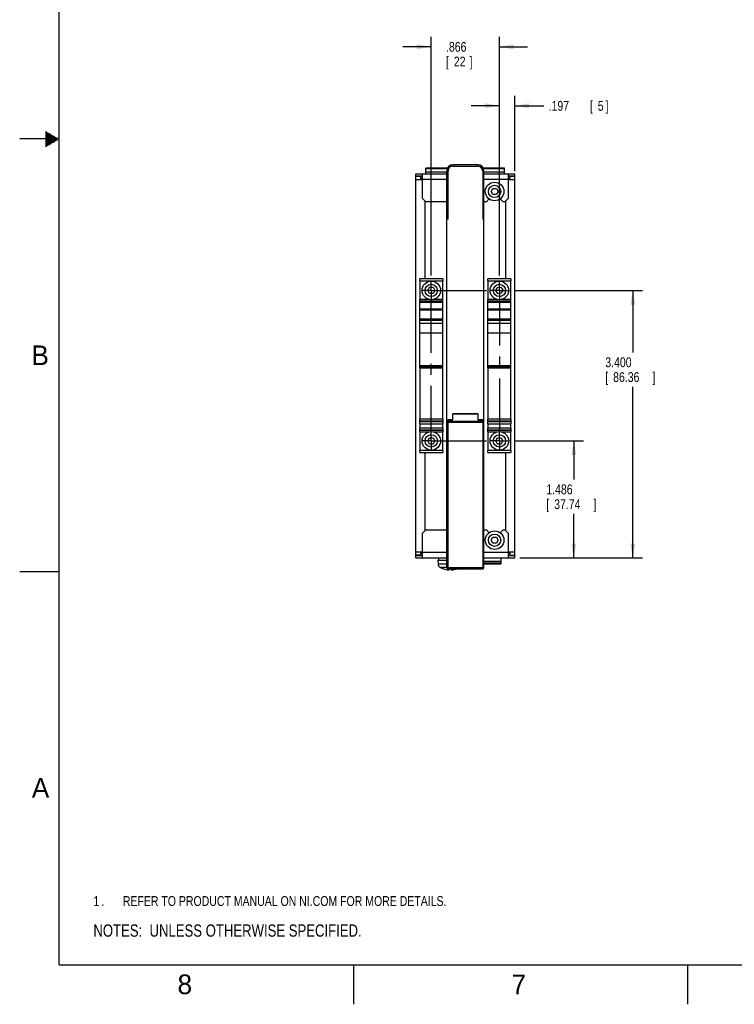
# Model space of a CAD drawing. Header units: inches. Extents: x 0 to 34, y 0 to 22.
# Tile 1 of 56: x 0 to 9.1, y 0 to 12.5. Entities that reach past the tile are written whole.
import ezdxf

# ---------------------------------------------------------------- set-up
doc = ezdxf.new("R2010")
doc.units = ezdxf.units.IN
doc.header["$LTSCALE"] = 1.87
doc.header["$MEASUREMENT"] = 0
doc.linetypes.add('CENTER', pattern=[0.6, 0.375, -0.075, 0.075, -0.075])
doc.layers.get('0').update_dxf_attribs({"linetype": 'CONTINUOUS'})
for name, color, linetype in [('DEFAULT_1', 7, 'CENTER'), ('DETAIL', 7, 'CONTINUOUS'), ('DIMENSIONS', 7, 'CONTINUOUS')]:
    doc.layers.add(name, color=color, linetype=linetype)
doc.styles.get("Standard").update_dxf_attribs({"font": 'txt', "width": 0.8})
doc.dimstyles.new('DIMSTYLE_1', dxfattribs={"dimtxt": 0.125, "dimasz": 0.18, "dimexe": 0.18, "dimexo": 0.0625, "dimgap": 0.09, "dimtad": 0, "dimtih": 1, "dimtoh": 1, "dimdec": 3, "dimzin": 4, "dimdsep": 46, "dimtxsty": 'STANDARD', "dimblk": '_FILLED', "dimblk1": '_FILLED', "dimblk2": '_FILLED', "dimcen": 0.09, "dimadec": 0, "dimazin": 0, "dimtp": 0.01, "dimtm": 0.01, "dimtfac": 1, "dimtdec": 3, "dimtofl": 0, "dimtmove": 0, "dimatfit": 3, "dimldrblk": '_FILLED', "dimfxl": 1, "dimtolj": 1, "dimtzin": 4, "dimarcsym": 0})

# ---------------------------------------------------------------- blocks, each defined once
blk = doc.blocks.new('_FILLED')
at = {"color": 0, "linetype": 'BYBLOCK'}
blk.add_solid([(0, 0), (-1, 0.174), (-1, -0.174)], dxfattribs=at)
blk = doc.blocks.new('*D0')
at = {"layer": 'DIMENSIONS', "color": 2, "linetype": 'CONTINUOUS'}
for p, q in [((5.235, 9.263), (5.235, 12.297)), ((6.101, 9.263), (6.101, 12.297)), ((5.235, 12.172), (4.875, 12.172)), ((6.101, 12.172), (6.461, 12.172))]:
    blk.add_line(p, q, dxfattribs=at)
at = {"layer": 'DIMENSIONS', "color": 2, "linetype": 'CONTINUOUS', "xscale": 0.18, "yscale": 0.18, "zscale": 0.18}
blk.add_blockref('_FILLED', (5.235, 12.172), dxfattribs=at)
at = {"layer": 'DIMENSIONS', "color": 2, "linetype": 'CONTINUOUS', "xscale": 0.18, "yscale": 0.18, "zscale": 0.18, "rotation": 180}
blk.add_blockref('_FILLED', (6.101, 12.172), dxfattribs=at)
at = {"layer": 'DIMENSIONS', "color": 2, "linetype": 'CONTINUOUS', "width": 0.8}
for s, p in [('.866', (5.422, 12.109)), ('[', (5.422, 11.922)), ('22', (5.522, 11.922)), (']', (5.722, 11.922))]:
    blk.add_text(s, height=0.125, dxfattribs=at).set_placement(p)
blk = doc.blocks.new('*D1')
at = {"layer": 'DIMENSIONS', "color": 2, "linetype": 'CONTINUOUS'}
for p, q in [((6.289, 9.075), (7.923, 9.075)), ((7.798, 9.075), (7.798, 8.286)), ((7.798, 5.675), (7.798, 7.849)), ((6.361, 5.675), (7.923, 5.675))]:
    blk.add_line(p, q, dxfattribs=at)
at = {"layer": 'DIMENSIONS', "color": 2, "linetype": 'CONTINUOUS', "xscale": 0.18, "yscale": 0.18, "zscale": 0.18}
for p, rotation in [((7.798, 9.075), 90), ((7.798, 5.675), 270)]:
    blk.add_blockref('_FILLED', p, dxfattribs=dict(at, rotation=rotation))
at = {"layer": 'DIMENSIONS', "color": 2, "linetype": 'CONTINUOUS', "width": 0.8}
for s, p in [('3.400', (7.448, 8.099)), ('[', (7.448, 7.911)), ('86.36', (7.548, 7.911)), (']', (8.048, 7.911))]:
    blk.add_text(s, height=0.125, dxfattribs=at).set_placement(p)
blk = doc.blocks.new('*D2')
at = {"layer": 'DIMENSIONS', "color": 2, "linetype": 'CONTINUOUS'}
for p, q in [((6.289, 7.161), (7.173, 7.161)), ((7.048, 7.161), (7.048, 6.67)), ((7.048, 5.675), (7.048, 6.233)), ((6.361, 5.675), (7.173, 5.675))]:
    blk.add_line(p, q, dxfattribs=at)
at = {"layer": 'DIMENSIONS', "color": 2, "linetype": 'CONTINUOUS', "xscale": 0.18, "yscale": 0.18, "zscale": 0.18}
for p, rotation in [((7.048, 7.161), 90), ((7.048, 5.675), 270)]:
    blk.add_blockref('_FILLED', p, dxfattribs=dict(at, rotation=rotation))
at = {"layer": 'DIMENSIONS', "color": 2, "linetype": 'CONTINUOUS', "width": 0.8}
for s, p in [('1.486', (6.698, 6.483)), ('[', (6.698, 6.295)), ('37.74', (6.798, 6.295)), (']', (7.298, 6.295))]:
    blk.add_text(s, height=0.125, dxfattribs=at).set_placement(p)
blk = doc.blocks.new('*D9')
at = {"layer": 'DIMENSIONS', "color": 2, "linetype": 'CONTINUOUS'}
for p, q in [((6.101, 9.263), (6.101, 11.547)), ((6.298, 10.59), (6.298, 11.547)), ((6.101, 11.422), (5.741, 11.422)), ((6.298, 11.422), (6.665, 11.422))]:
    blk.add_line(p, q, dxfattribs=at)
at = {"layer": 'DIMENSIONS', "color": 2, "linetype": 'CONTINUOUS', "xscale": 0.18, "yscale": 0.18, "zscale": 0.18}
blk.add_blockref('_FILLED', (6.101, 11.422), dxfattribs=at)
at = {"layer": 'DIMENSIONS', "color": 2, "linetype": 'CONTINUOUS', "xscale": 0.18, "yscale": 0.18, "zscale": 0.18, "rotation": 180}
blk.add_blockref('_FILLED', (6.298, 11.422), dxfattribs=at)
at = {"layer": 'DIMENSIONS', "color": 2, "linetype": 'CONTINUOUS', "width": 0.8}
for s, p in [('.197', (6.728, 11.359)), ('[', (7.253, 11.359)), ('5', (7.353, 11.359)), (']', (7.453, 11.359))]:
    blk.add_text(s, height=0.125, dxfattribs=at).set_placement(p)
blk = doc.blocks.new('NOTES_HEADER_BL0', base_point=(3.1215, 0.9375))
at = {"layer": 'DETAIL', "color": 2, "linetype": 'CONTINUOUS', "width": 0.8}
blk.add_text('NOTES:  UNLESS OTHERWISE SPECIFIED.', height=0.156, dxfattribs=at).set_placement((0.9375, 0.8595))
blk = doc.blocks.new('CUSTOM_NOTE_BL1', base_point=(3.675, 1.312))
at = {"layer": 'DETAIL', "color": 2, "linetype": 'CONTINUOUS', "width": 0.8}
for s, p in [('REFER TO PRODUCT MANUAL ON NI.COM FOR MORE DETAILS.', (1.312, 1.25)), ('1', (0.938, 1.25)), ('.', (1.038, 1.25))]:
    blk.add_text(s, height=0.125, dxfattribs=at).set_placement(p)

msp = doc.modelspace()

# ---------------------------------------------------------------- linework, layer by layer
at = {"color": 2, "linetype": 'CONTINUOUS'}
for p, q in [((0.3303, 11.09), (0.3441, 11.09)), ((0.3303, 11.08), (0.3614, 11.08)), ((0.3303, 11.07), (0.3788, 11.07)), ((0.3303, 11.06), (0.3961, 11.06)), ((0.3303, 11.05), (0.4134, 11.05)), ((0.3303, 11.04), (0.4307, 11.04)), ((0.3303, 11.03), (0.448, 11.03)), ((0.3303, 11.02), (0.4654, 11.02)), ((0.5, 11), (0, 11)), ((0.3303, 11.01), (0.4827, 11.01)), ((0.3303, 10.99), (0.4827, 10.99)), ((0.3303, 10.98), (0.4654, 10.98)), ((0.3303, 10.97), (0.448, 10.97)), ((0.3303, 10.96), (0.4307, 10.96)), ((0.3303, 10.95), (0.4134, 10.95)), ((0.3303, 10.94), (0.3961, 10.94)), ((0.3303, 10.93), (0.3788, 10.93)), ((0.3303, 10.92), (0.3614, 10.92)), ((0.3303, 10.91), (0.3441, 10.91)), ((0, 5.5), (0.5, 5.5)), ((4.25, 0), (4.25, 0.5)), ((8.5, 0), (8.5, 0.5))]:
    msp.add_line(p, q, dxfattribs=at)
at = {"color": 7, "linetype": 'CONTINUOUS'}
for p, q in [((5.5108, 10.6558), (5.5108, 10.6715)), ((5.8258, 10.6715), (5.5108, 10.6715)), ((5.5108, 10.6558), (5.8258, 10.6558)), ((5.8258, 10.6715), (5.8258, 10.6558)), ((5.0384, 5.6755), (5.0384, 10.5574)), ((5.0384, 10.5574), (5.4321, 10.5574)), ((5.125, 10.5278), (5.0384, 10.5278)), ((5.0975, 10.5239), (5.0384, 10.5239)), ((5.0975, 10.5239), (5.0975, 10.4845)), ((5.125, 10.2424), (5.125, 10.5574)), ((5.1666, 10.5574), (5.1666, 10.6302)), ((5.4416, 10.6302), (5.1666, 10.6302)), ((5.1666, 10.6246), (5.4388, 10.6246)), ((5.4386, 10.6242), (5.1666, 10.6242)), ((5.1666, 10.5806), (5.4321, 10.5806)), ((5.4321, 5.5495), (5.4321, 10.5928)), ((5.4321, 10.5928), (5.4478, 10.5928)), ((5.4478, 9.9826), (5.4478, 10.5928)), ((5.8888, 10.5928), (5.8888, 9.9826)), ((5.8888, 10.5928), (5.9045, 10.5928)), ((6.1666, 10.6302), (5.8951, 10.6302)), ((5.8978, 10.6246), (6.1666, 10.6246)), ((6.1666, 10.6242), (5.898, 10.6242)), ((5.9045, 5.5495), (5.9045, 10.5928)), ((5.9045, 10.5806), (6.1666, 10.5806)), ((5.9045, 10.5574), (6.2982, 10.5574)), ((6.1666, 10.5574), (6.1666, 10.6302)), ((6.2116, 10.5574), (6.2116, 10.2424)), ((6.2982, 10.5278), (6.2116, 10.5278)), ((6.2392, 10.4845), (6.2392, 10.5239)), ((6.2982, 10.5239), (6.2392, 10.5239)), ((6.2982, 5.6755), (6.2982, 10.5574)), ((5.0384, 10.4845), (5.125, 10.4845)), ((5.125, 10.4984), (5.0975, 10.4984)), ((5.125, 10.4885), (5.4321, 10.4885)), ((5.9045, 10.4885), (6.2116, 10.4885)), ((6.2392, 10.4984), (6.2116, 10.4984)), ((6.2116, 10.4845), (6.2982, 10.4845)), ((5.9952, 10.333), (6.0179, 10.3723)), ((6.0179, 10.2936), (5.9952, 10.333)), ((6.0179, 10.3723), (6.0634, 10.3723)), ((6.0634, 10.2936), (6.0179, 10.2936)), ((6.0634, 10.3723), (6.0861, 10.333)), ((6.0861, 10.333), (6.0634, 10.2936)), ((5.125, 10.2424), (5.1644, 10.203)), ((5.1565, 9.2208), (5.1565, 10.2109)), ((5.4321, 10.203), (5.1644, 10.203)), ((5.936, 10.203), (5.9045, 10.203)), ((5.936, 10.203), (5.9707, 10.2378)), ((6.1125, 10.2392), (6.1486, 10.203)), ((6.1723, 10.203), (6.1486, 10.203)), ((6.1723, 10.203), (6.2116, 10.2424)), ((6.1801, 10.2109), (6.1801, 9.2208)), ((5.4478, 9.9826), (5.4321, 9.9826)), ((5.9045, 9.9826), (5.8888, 9.9826)), ((5.0876, 9.1972), (5.0876, 9.2208)), ((5.3829, 9.2208), (5.0876, 9.2208)), ((5.0876, 9.1971), (5.3829, 9.1971)), ((5.3829, 9.2208), (5.3829, 9.1972)), ((5.9538, 9.1972), (5.9538, 9.2208)), ((6.249, 9.2208), (5.9538, 9.2208)), ((5.9538, 9.1971), (6.249, 9.1971)), ((6.249, 9.2208), (6.249, 9.1972)), ((5.1898, 9.0751), (5.2125, 9.1145)), ((5.2125, 9.0357), (5.1898, 9.0751)), ((5.2125, 9.1145), (5.258, 9.1145)), ((5.258, 9.0357), (5.2125, 9.0357)), ((5.258, 9.1145), (5.2807, 9.0751)), ((5.2807, 9.0751), (5.258, 9.0357)), ((6.0564, 9.0686), (6.0732, 9.1108)), ((6.0845, 9.0329), (6.0564, 9.0686)), ((6.0732, 9.1108), (6.1182, 9.1173)), ((6.1295, 9.0394), (6.0845, 9.0329)), ((6.1182, 9.1173), (6.1464, 9.0816)), ((6.1464, 9.0816), (6.1295, 9.0394)), ((5.2048, 8.961), (5.0876, 8.961)), ((5.0876, 8.0899), (5.0876, 8.9609)), ((5.3829, 8.9373), (5.0876, 8.9373)), ((5.3829, 8.9195), (5.0876, 8.9195)), ((5.3829, 8.961), (5.2656, 8.961)), ((5.3829, 8.0899), (5.3829, 8.9609)), ((6.071, 8.961), (5.9538, 8.961)), ((5.9538, 8.0899), (5.9538, 8.9609)), ((6.249, 8.9373), (5.9538, 8.9373)), ((6.249, 8.9195), (5.9538, 8.9195)), ((6.249, 8.961), (6.1318, 8.961)), ((6.249, 8.0899), (6.249, 8.9609)), ((5.0876, 8.8407), (5.3829, 8.8407)), ((5.0876, 8.8292), (5.3829, 8.8292)), ((5.9538, 8.8407), (6.249, 8.8407)), ((5.9538, 8.8292), (6.249, 8.8292)), ((5.0876, 8.7142), (5.3829, 8.7142)), ((5.3829, 8.6906), (5.0876, 8.6906)), ((5.3829, 8.6549), (5.0876, 8.6549)), ((5.9538, 8.7142), (6.249, 8.7142)), ((6.249, 8.6906), (5.9538, 8.6906)), ((6.249, 8.6549), (5.9538, 8.6549)), ((5.3829, 8.5332), (5.0876, 8.5332)), ((6.249, 8.5332), (5.9538, 8.5332)), ((5.3829, 8.1184), (5.0876, 8.1184)), ((5.0876, 8.1175), (5.3829, 8.1175)), ((5.3829, 8.117), (5.0876, 8.117)), ((5.0876, 8.1144), (5.3829, 8.1144)), ((5.3829, 8.0982), (5.0876, 8.0982)), ((5.0876, 8.0899), (5.3829, 8.0899)), ((6.249, 8.1184), (5.9538, 8.1184)), ((5.9538, 8.1175), (6.249, 8.1175)), ((6.249, 8.117), (5.9538, 8.117)), ((5.9538, 8.1144), (6.249, 8.1144)), ((6.249, 8.0982), (5.9538, 8.0982)), ((5.9538, 8.0899), (6.249, 8.0899)), ((5.0876, 7.3802), (5.0876, 7.4394)), ((5.3829, 7.4394), (5.0876, 7.4394)), ((5.0876, 7.4158), (5.3829, 7.4158)), ((5.3829, 7.4037), (5.0876, 7.4037)), ((5.3829, 7.4394), (5.3829, 7.3802)), ((5.4321, 7.3995), (5.9045, 7.3995)), ((5.5108, 7.4314), (5.4478, 7.4314)), ((5.4478, 5.5338), (5.4478, 7.4314)), ((5.4478, 7.4281), (5.5108, 7.4281)), ((5.4478, 7.412), (5.8888, 7.412)), ((5.8258, 7.5054), (5.5108, 7.5054)), ((5.5108, 7.4281), (5.5108, 7.5054)), ((5.5108, 7.5052), (5.8258, 7.5052)), ((5.8258, 7.5054), (5.8258, 7.4281)), ((5.8888, 7.4314), (5.8258, 7.4314)), ((5.8258, 7.4281), (5.8888, 7.4281)), ((5.8888, 7.4281), (5.8888, 5.5338)), ((6.249, 7.4394), (5.9538, 7.4394)), ((5.9538, 7.3802), (5.9538, 7.4394)), ((5.9538, 7.4158), (6.249, 7.4158)), ((6.249, 7.4037), (5.9538, 7.4037)), ((6.249, 7.4394), (6.249, 7.3802)), ((5.0876, 7.3802), (5.3829, 7.3802)), ((5.3829, 7.3232), (5.0876, 7.3232)), ((5.0876, 7.276), (5.0876, 7.3232)), ((5.3829, 7.2995), (5.0876, 7.2995)), ((5.0876, 7.2995), (5.3829, 7.2995)), ((5.0876, 7.2995), (5.0876, 7.2995)), ((5.0876, 7.2759), (5.205, 7.2759)), ((5.2655, 7.2759), (5.3829, 7.2759)), ((5.3829, 7.3232), (5.3829, 7.276)), ((5.9538, 7.3802), (6.249, 7.3802)), ((6.249, 7.3232), (5.9538, 7.3232)), ((5.9538, 7.276), (5.9538, 7.3232)), ((6.249, 7.2995), (5.9538, 7.2995)), ((5.9538, 7.2995), (6.249, 7.2995)), ((5.9538, 7.2995), (5.9538, 7.2995)), ((5.9538, 7.2759), (6.0712, 7.2759)), ((6.1316, 7.2759), (6.249, 7.2759)), ((6.249, 7.3232), (6.249, 7.276)), ((5.1898, 7.1617), (5.2125, 7.2011)), ((5.2125, 7.1223), (5.1898, 7.1617)), ((5.2125, 7.2011), (5.258, 7.2011)), ((5.258, 7.2011), (5.2807, 7.1617)), ((5.2807, 7.1617), (5.258, 7.1223)), ((6.0559, 7.1617), (6.0787, 7.2011)), ((6.0787, 7.1223), (6.0559, 7.1617)), ((6.0787, 7.2011), (6.1241, 7.2011)), ((6.1241, 7.2011), (6.1469, 7.1617)), ((6.1469, 7.1617), (6.1241, 7.1223)), ((5.3829, 7.0397), (5.0876, 7.0397)), ((5.0876, 7.0161), (5.0876, 7.0396)), ((5.0876, 7.0161), (5.3829, 7.0161)), ((5.1565, 6.0219), (5.1565, 7.0161)), ((5.258, 7.1223), (5.2125, 7.1223)), ((5.3829, 7.0396), (5.3829, 7.0161)), ((6.249, 7.0397), (5.9538, 7.0397)), ((5.9538, 7.0161), (5.9538, 7.0396)), ((5.9538, 7.0161), (6.249, 7.0161)), ((6.1241, 7.1223), (6.0787, 7.1223)), ((6.1801, 7.0161), (6.1801, 6.0219)), ((6.249, 7.0396), (6.249, 7.0161)), ((5.1644, 6.0298), (5.125, 5.9904)), ((5.1644, 6.0298), (5.4321, 6.0298)), ((5.9045, 6.0298), (5.936, 6.0298)), ((5.9707, 5.9951), (5.936, 6.0298)), ((6.1486, 6.0298), (6.1125, 5.9937)), ((6.1486, 6.0298), (6.1723, 6.0298)), ((6.2116, 5.9904), (6.1723, 6.0298)), ((5.125, 5.6755), (5.125, 5.9904)), ((5.9952, 5.8999), (6.0179, 5.9393)), ((6.0179, 5.8605), (5.9952, 5.8999)), ((6.0179, 5.9393), (6.0634, 5.9393)), ((6.0634, 5.9393), (6.0861, 5.8999)), ((6.0861, 5.8999), (6.0634, 5.8605)), ((6.2116, 5.9904), (6.2116, 5.6755)), ((6.0634, 5.8605), (6.0179, 5.8605)), ((5.125, 5.7483), (5.0384, 5.7483)), ((5.0975, 5.7089), (5.0384, 5.7089)), ((5.0384, 5.705), (5.125, 5.705)), ((5.0384, 5.6755), (5.4321, 5.6755)), ((5.0975, 5.7483), (5.0975, 5.7089)), ((5.125, 5.7345), (5.0975, 5.7345)), ((5.4321, 5.7444), (5.125, 5.7444)), ((5.3196, 5.644), (5.4321, 5.644)), ((5.3196, 5.644), (5.3211, 5.6002)), ((5.3258, 5.6755), (5.3258, 5.644)), ((6.2116, 5.7444), (5.9045, 5.7444)), ((5.9045, 5.6755), (6.2982, 5.6755)), ((5.9045, 5.6328), (6.1184, 5.6328)), ((6.1184, 5.6755), (6.1184, 5.6007)), ((6.2982, 5.7483), (6.2116, 5.7483)), ((6.2392, 5.7345), (6.2116, 5.7345)), ((6.2116, 5.705), (6.2982, 5.705)), ((6.2392, 5.7089), (6.2392, 5.7483)), ((6.2392, 5.7089), (6.2982, 5.7089)), ((5.3211, 5.6002), (5.4321, 5.6002)), ((5.3461, 5.558), (5.4321, 5.558)), ((5.3914, 5.5367), (5.3927, 5.5367)), ((5.9045, 5.5495), (5.4321, 5.5495)), ((5.4478, 5.5338), (5.8888, 5.5338)), ((5.4625, 5.5232), (5.4625, 5.5338)), ((5.4646, 5.5338), (5.4646, 5.5252)), ((5.4896, 5.5338), (5.4896, 5.5252)), ((5.4917, 5.5338), (5.4917, 5.5232)), ((5.4919, 5.523), (5.4921, 5.523)), ((6.1184, 5.6063), (5.9045, 5.6063)), ((5.9045, 5.6007), (6.1184, 5.6007))]:
    msp.add_line(p, q, dxfattribs=at)
at = {"color": 7, "linetype": 'CONTINUOUS', "const_width": 0.02}
for points in [[(0.5, 21.5), (0.5, 0.5)], [(0.5, 0.5), (33.5, 0.5)]]:
    msp.add_lwpolyline(points, dxfattribs=at)
at = {"color": 7, "linetype": 'CONTINUOUS'}
for points in [[(5.4564, 5.5232), (5.4567, 5.5232), (5.4572, 5.5231), (5.4578, 5.5231), (5.4583, 5.5231), (5.4587, 5.523), (5.4592, 5.523), (5.4596, 5.523), (5.46, 5.523), (5.4604, 5.523), (5.4607, 5.523), (5.4611, 5.523), (5.4613, 5.523), (5.4616, 5.523), (5.4618, 5.523), (5.4621, 5.523)], [(5.4621, 5.523), (5.4623, 5.523), (5.4625, 5.5231), (5.4626, 5.5231)], [(5.4626, 5.5231), (5.4628, 5.5231), (5.463, 5.5232)], [(5.463, 5.5232), (5.4632, 5.5232), (5.4634, 5.5233), (5.4636, 5.5234), (5.4638, 5.5236), (5.464, 5.5238), (5.4642, 5.524), (5.4644, 5.5243), (5.4645, 5.5246), (5.4646, 5.5249), (5.4646, 5.5252)], [(5.4896, 5.5252), (5.4896, 5.5249), (5.4897, 5.5246), (5.4898, 5.5243), (5.49, 5.524), (5.4902, 5.5238), (5.4904, 5.5236), (5.4906, 5.5234), (5.4908, 5.5233), (5.491, 5.5232), (5.4912, 5.5232), (5.4914, 5.5231)], [(5.4914, 5.5231), (5.4916, 5.5231), (5.4917, 5.5231), (5.4919, 5.523)], [(5.4921, 5.523), (5.4923, 5.523), (5.4926, 5.523), (5.4928, 5.523), (5.4931, 5.523), (5.4934, 5.523), (5.4938, 5.523), (5.4941, 5.523), (5.4945, 5.523), (5.495, 5.523), (5.4954, 5.523), (5.4959, 5.5231), (5.4964, 5.5231), (5.4969, 5.5231), (5.4975, 5.5232), (5.4978, 5.5232)]]:
    msp.add_lwpolyline(points, dxfattribs=at)
for centre, radius in [((6.0406, 10.333), 0.1181), ((6.0406, 10.333), 0.0787), ((5.2352, 9.0751), 0.1181), ((5.2352, 9.0751), 0.0787), ((6.1014, 9.0751), 0.1181), ((6.1014, 9.0751), 0.0787), ((5.2353, 7.1617), 0.1181), ((6.1014, 7.1617), 0.1181), ((5.2353, 7.1617), 0.0787), ((6.1014, 7.1617), 0.0787), ((6.0406, 5.8999), 0.1181), ((6.0406, 5.8999), 0.0787)]:
    msp.add_circle(centre, radius, dxfattribs=at)
for centre, radius, start, end in [((5.5108, 10.5928), 0.0787, 90, 180), ((5.8258, 10.5928), 0.0787, 0, 90), ((5.8258, 10.5928), 0.063, 0, 90), ((5.4478, 7.4156), 0.0157, 90, 180), ((5.8888, 7.4156), 0.0157, 0, 90), ((5.3723, 5.602), 0.0512, 182, 239.20872), ((5.4771, 5.7778), 0.2559, 239.20872, 250.44088), ((5.4771, 5.7778), 0.2555, 250.70434, 265.3614), ((5.4478, 5.5495), 0.0157, 180, 270), ((5.4771, 5.7778), 0.2555, 274.6386, 287.15907), ((5.8888, 5.5495), 0.0157, 270, 360)]:
    msp.add_arc(centre, radius, start, end, dxfattribs=at)
for points, knots in [([(5.5108, 10.6558), (5.5095, 10.6558), (5.5067, 10.6557), (5.5026, 10.6553), (5.4985, 10.6546), (5.4945, 10.6537), (5.4906, 10.6525), (5.4867, 10.651), (5.483, 10.6493), (5.4793, 10.6474), (5.4758, 10.6452), (5.4725, 10.6428), (5.4693, 10.6402), (5.4663, 10.6374), (5.4634, 10.6344), (5.4608, 10.6312), (5.4584, 10.6278), (5.4562, 10.6243), (5.4543, 10.6207), (5.4526, 10.6169), (5.4511, 10.613), (5.4499, 10.6091), (5.449, 10.6051), (5.4483, 10.601), (5.4479, 10.5969), (5.4478, 10.5942), (5.4478, 10.5928)], [0, 0, 0, 0, 0.0418053, 0.0834814, 0.1250668, 0.1666328, 0.208252, 0.249959, 0.291691, 0.3333783, 0.3750244, 0.4166698, 0.4583398, 0.5000324, 0.5417364, 0.5834245, 0.6250726, 0.6667047, 0.708376, 0.7501017, 0.7918165, 0.8334585, 0.8750471, 0.9166331, 0.9582663, 1, 1, 1, 1]), ([(5.0876, 9.1971), (5.0876, 9.1709), (5.0876, 9.1184), (5.0876, 9.0397), (5.0876, 8.9872), (5.0876, 8.961)], [0, 0, 0, 0, 0.3333126, 0.666687, 1, 1, 1, 1]), ([(5.3829, 8.961), (5.3829, 8.9872), (5.3829, 9.0397), (5.3829, 9.1184), (5.3829, 9.1709), (5.3829, 9.1971)], [0, 0, 0, 0, 0.3333127, 0.666687, 1, 1, 1, 1]), ([(5.9538, 9.1971), (5.9538, 9.1709), (5.9538, 9.1184), (5.9538, 9.0397), (5.9538, 8.9872), (5.9538, 8.961)], [0, 0, 0, 0, 0.3333126, 0.666687, 1, 1, 1, 1]), ([(6.249, 8.961), (6.249, 8.9872), (6.249, 9.0397), (6.249, 9.1184), (6.249, 9.1709), (6.249, 9.1971)], [0, 0, 0, 0, 0.3333127, 0.666687, 1, 1, 1, 1]), ([(5.0876, 8.0899), (5.0876, 8.0176), (5.0876, 7.8731), (5.0876, 7.6562), (5.0876, 7.5116), (5.0876, 7.4394)], [0, 0, 0, 0, 0.3333294, 0.6666634, 1, 1, 1, 1]), ([(5.3829, 7.4394), (5.3829, 7.5116), (5.3829, 7.6562), (5.3829, 7.8731), (5.3829, 8.0176), (5.3829, 8.0899)], [0, 0, 0, 0, 0.3333364, 0.6666705, 1, 1, 1, 1]), ([(5.9538, 8.0899), (5.9538, 8.0176), (5.9538, 7.8731), (5.9538, 7.6562), (5.9538, 7.5116), (5.9538, 7.4394)], [0, 0, 0, 0, 0.3333294, 0.6666634, 1, 1, 1, 1]), ([(6.249, 7.4394), (6.249, 7.5116), (6.249, 7.6562), (6.249, 7.8731), (6.249, 8.0176), (6.249, 8.0899)], [0, 0, 0, 0, 0.3333364, 0.6666705, 1, 1, 1, 1]), ([(5.4321, 7.4156), (5.4321, 7.416), (5.4321, 7.4168), (5.4323, 7.4179), (5.4327, 7.4191), (5.4331, 7.4202), (5.4337, 7.4212), (5.4344, 7.4222), (5.4353, 7.4232), (5.4362, 7.4241), (5.4372, 7.4249), (5.4384, 7.4256), (5.4396, 7.4263), (5.4408, 7.4268), (5.4422, 7.4273), (5.4435, 7.4277), (5.445, 7.4279), (5.4464, 7.4281), (5.4474, 7.4281), (5.4478, 7.4281)], [0, 0, 0, 0, 0.0518856, 0.1040371, 0.1567001, 0.2100935, 0.2644021, 0.3197747, 0.3763187, 0.4340953, 0.4931206, 0.5533677, 0.6147701, 0.6772288, 0.7406197, 0.8047862, 0.8695366, 0.9346719, 1, 1, 1, 1]), ([(5.4478, 7.412), (5.4474, 7.412), (5.4464, 7.412), (5.445, 7.4118), (5.4435, 7.4116), (5.4422, 7.4112), (5.4408, 7.4107), (5.4396, 7.4102), (5.4384, 7.4095), (5.4372, 7.4088), (5.4362, 7.408), (5.4353, 7.4071), (5.4344, 7.4061), (5.4337, 7.4051), (5.4331, 7.4041), (5.4327, 7.403), (5.4323, 7.4018), (5.4321, 7.4007), (5.4321, 7.3999), (5.4321, 7.3995)], [0, 0, 0, 0, 0.0653593, 0.1305185, 0.1952717, 0.2594278, 0.322811, 0.3852662, 0.4466635, 0.5069034, 0.5659212, 0.6236912, 0.6802296, 0.7355971, 0.7898996, 0.8432865, 0.8959468, 0.9481026, 1, 1, 1, 1]), ([(5.8888, 7.4314), (5.8888, 7.4314), (5.8888, 7.4313), (5.8888, 7.4311), (5.8888, 7.4309), (5.8888, 7.4305), (5.8888, 7.4301), (5.8888, 7.4295), (5.8888, 7.4288), (5.8888, 7.4284), (5.8888, 7.4281)], [0, 0, 0, 0, 0.0161682, 0.0645937, 0.1449826, 0.2568164, 0.3993465, 0.571587, 0.7723036, 1, 1, 1, 1]), ([(5.8888, 7.4281), (5.8893, 7.4281), (5.8902, 7.4281), (5.8917, 7.4279), (5.8931, 7.4277), (5.8945, 7.4273), (5.8958, 7.4268), (5.8971, 7.4263), (5.8983, 7.4256), (5.8994, 7.4249), (5.9004, 7.4241), (5.9014, 7.4232), (5.9022, 7.4222), (5.9029, 7.4212), (5.9035, 7.4202), (5.904, 7.4191), (5.9043, 7.4179), (5.9045, 7.4168), (5.9045, 7.416), (5.9045, 7.4156)], [0, 0, 0, 0, 0.0653279, 0.1304632, 0.1952135, 0.2593801, 0.3227711, 0.3852298, 0.4466323, 0.5068795, 0.5659048, 0.6236814, 0.6802254, 0.735598, 0.7899067, 0.8433001, 0.895963, 0.9481145, 1, 1, 1, 1]), ([(5.9045, 7.3995), (5.9045, 7.3999), (5.9045, 7.4007), (5.9043, 7.4019), (5.904, 7.403), (5.9035, 7.4041), (5.9029, 7.4051), (5.9022, 7.4061), (5.9014, 7.4071), (5.9004, 7.408), (5.8994, 7.4088), (5.8983, 7.4095), (5.8971, 7.4102), (5.8958, 7.4107), (5.8945, 7.4112), (5.8931, 7.4116), (5.8917, 7.4118), (5.8902, 7.412), (5.8893, 7.412), (5.8888, 7.412)], [0, 0, 0, 0, 0.0518968, 0.104052, 0.1567117, 0.2100979, 0.2643998, 0.3197667, 0.3763045, 0.4340737, 0.4930909, 0.5533301, 0.6147267, 0.6771812, 0.7405638, 0.8047196, 0.8694731, 0.9346335, 1, 1, 1, 1]), ([(5.0876, 7.3802), (5.0876, 7.3738), (5.0876, 7.3612), (5.0876, 7.3422), (5.0876, 7.3295), (5.0876, 7.3232)], [0, 0, 0, 0, 0.3332939, 0.6666305, 1, 1, 1, 1]), ([(5.0876, 7.2759), (5.0876, 7.2496), (5.0876, 7.1972), (5.0876, 7.1184), (5.0876, 7.0659), (5.0876, 7.0397)], [0, 0, 0, 0, 0.3332994, 0.6667002, 1, 1, 1, 1]), ([(5.3829, 7.3232), (5.3829, 7.3295), (5.3829, 7.3422), (5.3829, 7.3612), (5.3829, 7.3738), (5.3829, 7.3802)], [0, 0, 0, 0, 0.3333679, 0.6667045, 1, 1, 1, 1]), ([(5.3829, 7.0397), (5.3829, 7.0659), (5.3829, 7.1184), (5.3829, 7.1972), (5.3829, 7.2496), (5.3829, 7.2759)], [0, 0, 0, 0, 0.3332995, 0.6667002, 1, 1, 1, 1]), ([(5.9538, 7.3802), (5.9538, 7.3738), (5.9538, 7.3612), (5.9538, 7.3422), (5.9538, 7.3295), (5.9538, 7.3232)], [0, 0, 0, 0, 0.3332939, 0.6666305, 1, 1, 1, 1]), ([(5.9538, 7.2759), (5.9538, 7.2496), (5.9538, 7.1972), (5.9538, 7.1184), (5.9538, 7.0659), (5.9538, 7.0397)], [0, 0, 0, 0, 0.3332994, 0.6667002, 1, 1, 1, 1]), ([(6.249, 7.3232), (6.249, 7.3295), (6.249, 7.3422), (6.249, 7.3612), (6.249, 7.3738), (6.249, 7.3802)], [0, 0, 0, 0, 0.3333679, 0.6667045, 1, 1, 1, 1]), ([(6.249, 7.0397), (6.249, 7.0659), (6.249, 7.1184), (6.249, 7.1972), (6.249, 7.2496), (6.249, 7.2759)], [0, 0, 0, 0, 0.3332995, 0.6667002, 1, 1, 1, 1]), ([(5.4564, 5.5232), (5.4566, 5.5232), (5.457, 5.5231), (5.4576, 5.5231), (5.4582, 5.5231), (5.4588, 5.523), (5.4593, 5.523), (5.4598, 5.523), (5.4603, 5.523), (5.4607, 5.523), (5.4611, 5.523), (5.4614, 5.523), (5.4618, 5.523), (5.462, 5.523), (5.4622, 5.5231), (5.4623, 5.5231), (5.4624, 5.5231), (5.4625, 5.5232), (5.4625, 5.5232)], [0, 0, 0, 0, 0.0995041, 0.1972191, 0.292204, 0.3836353, 0.4709028, 0.5536528, 0.6315254, 0.7035561, 0.7686635, 0.8262219, 0.8759592, 0.9176181, 0.9508298, 0.9752724, 0.9910976, 1, 1, 1, 1]), ([(5.4625, 5.5232), (5.4626, 5.5232), (5.4628, 5.5232), (5.4631, 5.5232), (5.4634, 5.5233), (5.4636, 5.5235), (5.4639, 5.5236), (5.4641, 5.5238), (5.4643, 5.5241), (5.4644, 5.5243), (5.4645, 5.5246), (5.4646, 5.5249), (5.4646, 5.5251), (5.4646, 5.5252)], [0, 0, 0, 0, 0.0910526, 0.1820975, 0.2731223, 0.3641164, 0.4550721, 0.5459848, 0.6368536, 0.7276816, 0.8184755, 0.9092449, 1, 1, 1, 1]), ([(5.4917, 5.5232), (5.4916, 5.5232), (5.4914, 5.5232), (5.4911, 5.5232), (5.4908, 5.5233), (5.4906, 5.5235), (5.4903, 5.5236), (5.4901, 5.5238), (5.4899, 5.5241), (5.4898, 5.5243), (5.4897, 5.5246), (5.4896, 5.5249), (5.4896, 5.5251), (5.4896, 5.5252)], [0, 0, 0, 0, 0.0910504, 0.1820931, 0.2731162, 0.364109, 0.455064, 0.5459766, 0.6368461, 0.7276753, 0.8184707, 0.9092418, 1, 1, 1, 1]), ([(5.4917, 5.5232), (5.4917, 5.5232), (5.4917, 5.5231), (5.4918, 5.5231), (5.492, 5.5231), (5.4922, 5.523), (5.4924, 5.523), (5.4927, 5.523), (5.4931, 5.523), (5.4935, 5.523), (5.4939, 5.523), (5.4944, 5.523), (5.4949, 5.523), (5.4954, 5.523), (5.496, 5.5231), (5.4966, 5.5231), (5.4972, 5.5231), (5.4976, 5.5232), (5.4978, 5.5232)], [0, 0, 0, 0, 0.0089051, 0.0247292, 0.0491683, 0.0823705, 0.124019, 0.1737776, 0.2313978, 0.2966111, 0.3687418, 0.4466744, 0.5294911, 0.6168257, 0.7082831, 0.8032154, 0.9007738, 1, 1, 1, 1])]:
    msp.add_open_spline(points, degree=3, knots=knots, dxfattribs=at)
at = {"layer": 'DEFAULT_1', "color": 7, "linetype": 'CENTER'}
for p, q in [((5.2352, 9.0755), (5.2352, 9.2006)), ((6.1012, 9.0755), (6.1012, 9.2006)), ((5.2352, 9.0755), (5.1101, 9.0755)), ((5.2352, 9.0755), (5.2352, 8.9504)), ((5.2352, 9.0755), (5.9761, 9.0755)), ((6.1012, 9.0755), (5.9761, 9.0755)), ((6.1012, 9.0755), (6.1012, 7.2793)), ((6.1012, 9.0755), (6.2263, 9.0755)), ((5.2352, 7.1615), (5.2352, 8.9504)), ((6.1012, 7.1615), (6.1012, 7.2793)), ((5.2352, 7.1615), (5.1101, 7.1615)), ((5.2352, 7.1615), (5.9761, 7.1615)), ((5.2352, 7.1615), (5.2352, 7.0364)), ((6.1012, 7.1615), (5.9761, 7.1615)), ((6.1012, 7.1615), (6.2263, 7.1615)), ((6.1012, 7.1615), (6.1012, 7.0364))]:
    msp.add_line(p, q, dxfattribs=at)

# ---------------------------------------------------------------- block references
at = {"layer": 'DETAIL', "color": 2, "linetype": 'CONTINUOUS'}
for name, p in [('CUSTOM_NOTE_BL1', (3.6751, 1.3124)), ('NOTES_HEADER_BL0', (3.1215, 0.9375))]:
    msp.add_blockref(name, p, dxfattribs=at)

# ---------------------------------------------------------------- texts
at = {"color": 2, "linetype": 'CONTINUOUS'}
for s, p in [('B', (0.1484, 8.1257)), ('A', (0.1541, 2.6261)), ('8', (2.0074, 0.1291)), ('7', (6.2553, 0.1287))]:
    msp.add_text(s, height=0.25, dxfattribs=at).set_placement(p)

# ---------------------------------------------------------------- dimensions: what is measured, and where the dimension line sits
at = {"layer": 'DIMENSIONS', "color": 2, "linetype": 'CONTINUOUS'}
for base, p1, p2, picture, middle in [((6.1012, 12.1715), (5.2352, 9.2631), (6.1012, 9.2631), '*D0', (5.6223, 12.0778)), ((6.2982, 11.4215), (6.1012, 9.2631), (6.2982, 10.5903), '*D9', (7.1401, 11.4215))]:
    dim = msp.add_linear_dim(base=base, p1=p1, p2=p2, dimstyle='DIMSTYLE_1', dxfattribs=at)
    dim.commit()
    dim.dimension.update_dxf_attribs({"geometry": picture, "text_midpoint": middle, "dimtype": 160})
for base, p1, picture, middle in [((7.7982, 5.6755), (6.2888, 9.0755), '*D1', (7.7982, 8.0673)), ((7.0482, 5.6755), (6.2888, 7.1615), '*D2', (7.0482, 6.4516))]:
    dim = msp.add_linear_dim(base=base, p1=p1, p2=(6.3607, 5.6755), angle=270, dimstyle='DIMSTYLE_1', dxfattribs=at)
    dim.commit()
    dim.dimension.update_dxf_attribs({"geometry": picture, "text_midpoint": middle, "dimtype": 160})

doc.saveas('drawing.dxf')
